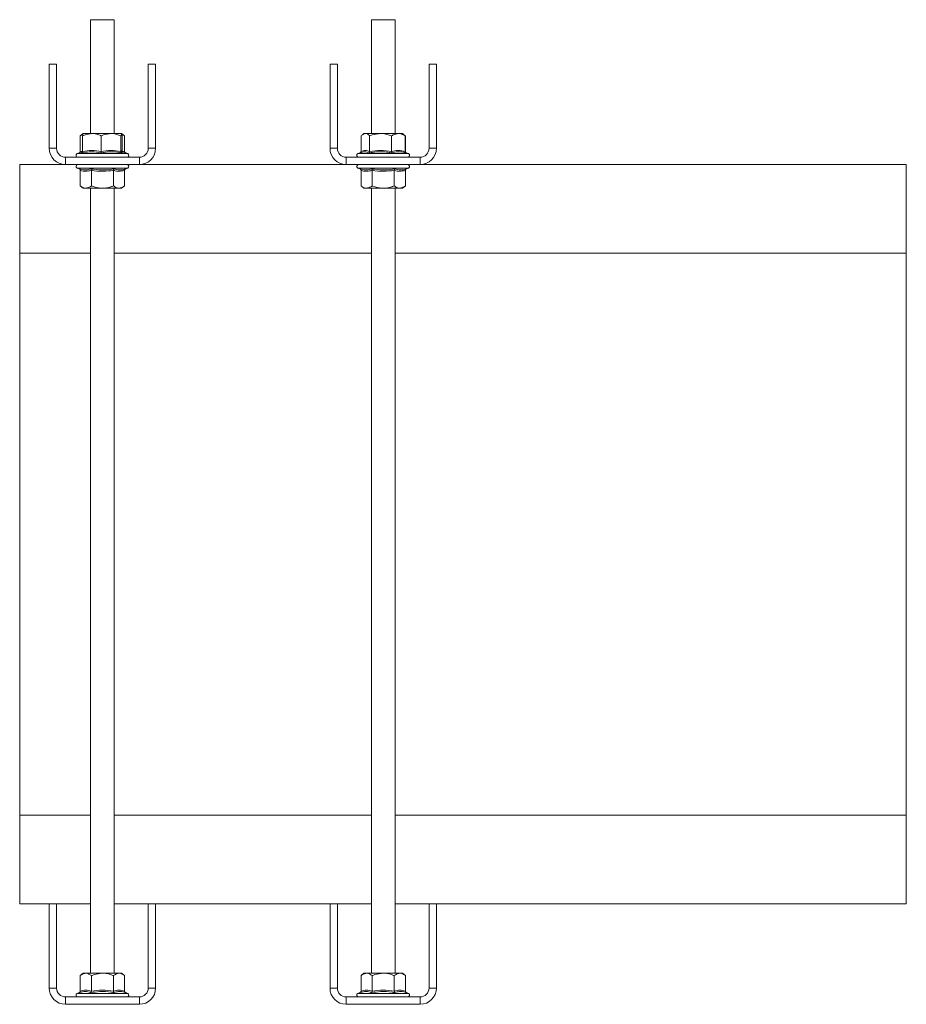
# Model space of a CAD drawing. Header units: millimetres. Extents: x -87 to 911, y -2003 to -50.
# Tile 6 of 7: x 82 to 382, y -383 to -50. Entities that reach past the tile are written whole.
import ezdxf

# ---------------------------------------------------------------- set-up
doc = ezdxf.new("R2010")
doc.units = ezdxf.units.MM

msp = doc.modelspace()

# ---------------------------------------------------------------- linework, layer by layer
at = {"color": 7, "linetype": 'Continuous', "lineweight": 15}
for p, q in [((105.69, -49.92), (105.69, -88.42)), ((109.69, -49.92), (105.69, -49.92)), ((113.69, -49.92), (109.69, -49.92)), ((113.69, -88.42), (113.69, -49.92)), ((200.69, -49.92), (200.69, -88.42)), ((200.69, -49.92), (204.69, -49.92)), ((204.69, -49.92), (208.69, -49.92)), ((208.69, -88.42), (208.69, -49.92)), ((91.69, -64.92), (94.19, -64.92)), ((91.69, -64.92), (91.69, -93.42)), ((94.19, -64.92), (94.19, -93.42)), ((125.19, -64.92), (127.69, -64.92)), ((125.19, -93.42), (125.19, -64.92)), ((127.69, -93.42), (127.69, -64.92)), ((186.69, -64.92), (189.19, -64.92)), ((186.69, -64.92), (186.69, -93.42)), ((189.19, -64.92), (189.19, -93.42)), ((220.19, -64.92), (222.69, -64.92)), ((220.19, -93.42), (220.19, -64.92)), ((222.69, -93.42), (222.69, -64.92)), ((103.19, -88.42), (102.19, -89.22)), ((102.19, -94.48), (102.19, -89.22)), ((102.99, -94.48), (102.99, -89.22)), ((106.13, -88.42), (103.2, -88.42)), ((106.13, -88.42), (112.62, -88.42)), ((109.27, -94.48), (109.27, -89.22)), ((116.18, -88.42), (112.62, -88.42)), ((115.97, -94.48), (115.97, -89.22)), ((117.2, -89.22), (116.19, -88.42)), ((116.39, -94.48), (116.39, -89.22)), ((117.2, -94.48), (117.2, -89.22)), ((197.19, -94.48), (197.19, -89.22)), ((197.25, -94.48), (197.25, -89.22)), ((198.19, -88.42), (197.66, -88.84)), ((198.68, -88.42), (198.19, -88.42)), ((198.68, -88.42), (203.82, -88.42)), ((200.1, -94.48), (200.1, -89.22)), ((209.84, -88.42), (203.82, -88.42)), ((207.54, -94.48), (207.54, -89.22)), ((211.19, -88.42), (209.84, -88.42)), ((211.72, -88.84), (211.19, -88.42)), ((212.13, -94.48), (212.13, -89.22)), ((212.2, -94.48), (212.2, -89.22)), ((91.69, -93.42), (94.19, -93.42)), ((97.19, -96.42), (97.19, -98.92)), ((97.19, -96.42), (122.19, -96.42)), ((102.83, -94.61), (101.15, -95.22)), ((118.23, -95.22), (116.53, -94.6)), ((122.19, -98.92), (122.19, -96.42)), ((125.19, -93.42), (127.69, -93.42)), ((186.69, -93.42), (189.19, -93.42)), ((192.19, -96.42), (192.19, -98.92)), ((192.19, -96.42), (217.19, -96.42)), ((197.29, -94.8), (196.15, -95.22)), ((213.23, -95.22), (212.36, -94.9)), ((217.19, -98.92), (217.19, -96.42)), ((220.19, -93.42), (222.69, -93.42)), ((81.69, -98.92), (97.19, -98.92)), ((81.69, -128.92), (81.69, -98.92)), ((97.19, -98.92), (122.19, -98.92)), ((122.19, -98.92), (192.19, -98.92)), ((192.19, -98.92), (217.19, -98.92)), ((217.19, -98.92), (381.69, -98.92)), ((381.69, -98.92), (381.69, -128.92)), ((101.15, -100.12), (101.8, -100.36)), ((102.19, -100.86), (102.19, -106.12)), ((105.94, -100.86), (105.94, -106.12)), ((113.44, -100.86), (113.44, -106.12)), ((117.2, -100.86), (117.2, -106.12)), ((117.59, -100.36), (118.23, -100.12)), ((196.15, -100.12), (196.8, -100.36)), ((197.19, -100.86), (197.19, -106.12)), ((200.94, -100.86), (200.94, -106.12)), ((208.44, -100.86), (208.44, -106.12)), ((212.2, -100.86), (212.2, -106.12)), ((212.59, -100.36), (213.23, -100.12)), ((102.19, -106.12), (103.19, -106.92)), ((116.19, -106.92), (117.2, -106.12)), ((197.19, -106.12), (198.19, -106.92)), ((211.19, -106.92), (212.2, -106.12)), ((103.19, -106.92), (104.06, -106.92)), ((109.69, -106.92), (104.06, -106.92)), ((105.69, -106.92), (105.69, -372.42)), ((109.69, -106.92), (115.32, -106.92)), ((113.69, -372.42), (113.69, -106.92)), ((115.32, -106.92), (116.19, -106.92)), ((198.19, -106.92), (199.06, -106.92)), ((204.69, -106.92), (199.06, -106.92)), ((200.69, -106.92), (200.69, -372.42)), ((204.69, -106.92), (210.32, -106.92)), ((208.69, -372.42), (208.69, -106.92)), ((210.32, -106.92), (211.19, -106.92)), ((81.69, -318.92), (81.69, -128.92)), ((381.69, -318.92), (381.69, -128.92)), ((81.69, -348.92), (81.69, -318.92)), ((381.69, -318.92), (381.69, -348.92)), ((91.69, -348.92), (81.69, -348.92)), ((94.19, -348.92), (91.69, -348.92)), ((91.69, -377.42), (91.69, -348.92)), ((105.69, -348.92), (94.19, -348.92)), ((94.19, -377.42), (94.19, -348.92)), ((125.19, -348.92), (113.69, -348.92)), ((127.69, -348.92), (125.19, -348.92)), ((125.19, -348.92), (125.19, -377.42)), ((186.69, -348.92), (127.69, -348.92)), ((127.69, -348.92), (127.69, -377.42)), ((189.19, -348.92), (186.69, -348.92)), ((186.69, -377.42), (186.69, -348.92)), ((200.69, -348.92), (189.19, -348.92)), ((189.19, -377.42), (189.19, -348.92)), ((220.19, -348.92), (208.69, -348.92)), ((222.69, -348.92), (220.19, -348.92)), ((220.19, -348.92), (220.19, -377.42)), ((381.69, -348.92), (222.69, -348.92)), ((222.69, -348.92), (222.69, -377.42)), ((103.19, -372.42), (102.19, -373.22)), ((104.06, -372.42), (103.19, -372.42)), ((109.69, -372.42), (104.06, -372.42)), ((109.69, -372.42), (115.32, -372.42)), ((116.19, -372.42), (115.32, -372.42)), ((117.2, -373.22), (116.19, -372.42)), ((198.19, -372.42), (197.19, -373.22)), ((199.06, -372.42), (198.19, -372.42)), ((204.69, -372.42), (199.06, -372.42)), ((204.69, -372.42), (210.32, -372.42)), ((211.19, -372.42), (210.32, -372.42)), ((212.2, -373.22), (211.19, -372.42)), ((102.19, -378.48), (102.19, -373.22)), ((105.94, -378.48), (105.94, -373.22)), ((113.44, -378.48), (113.44, -373.22)), ((117.2, -378.48), (117.2, -373.22)), ((197.19, -378.48), (197.19, -373.22)), ((200.94, -378.48), (200.94, -373.22)), ((208.44, -378.48), (208.44, -373.22)), ((212.2, -378.48), (212.2, -373.22)), ((91.69, -377.42), (94.19, -377.42)), ((101.8, -378.98), (101.15, -379.22)), ((118.23, -379.22), (117.59, -378.98)), ((125.19, -377.42), (127.69, -377.42)), ((186.69, -377.42), (189.19, -377.42)), ((196.8, -378.98), (196.15, -379.22)), ((213.23, -379.22), (212.59, -378.98)), ((220.19, -377.42), (222.69, -377.42)), ((97.19, -380.42), (97.19, -382.92)), ((122.19, -380.42), (97.19, -380.42)), ((122.19, -382.92), (97.19, -382.92)), ((122.19, -382.92), (122.19, -380.42)), ((192.19, -380.42), (192.19, -382.92)), ((217.19, -380.42), (192.19, -380.42)), ((217.19, -382.92), (192.19, -382.92)), ((217.19, -382.92), (217.19, -380.42))]:
    msp.add_line(p, q, dxfattribs=at)
at = {"color": 8, "linetype": 'Continuous', "lineweight": 15}
for p, q in [((101.15, -95.22), (105.01, -95.22)), ((102.19, -94.48), (102.96, -94.34)), ((105.01, -95.22), (118.23, -95.22)), ((116.39, -94.34), (117.2, -94.48)), ((196.15, -95.22), (196.79, -95.22)), ((196.79, -95.22), (213.23, -95.22)), ((109.69, -100.12), (101.15, -100.12)), ((118.23, -100.12), (109.69, -100.12)), ((204.69, -100.12), (196.15, -100.12)), ((213.23, -100.12), (204.69, -100.12)), ((105.69, -128.92), (81.69, -128.92)), ((200.69, -128.92), (113.69, -128.92)), ((381.69, -128.92), (208.69, -128.92)), ((81.69, -318.92), (105.69, -318.92)), ((113.69, -318.92), (200.69, -318.92)), ((208.69, -318.92), (381.69, -318.92)), ((101.15, -379.22), (109.69, -379.22)), ((109.69, -379.22), (118.23, -379.22)), ((196.15, -379.22), (204.69, -379.22)), ((204.69, -379.22), (213.23, -379.22))]:
    msp.add_line(p, q, dxfattribs=at)
at = {"color": 7, "linetype": 'Continuous', "lineweight": 15}
for centre, radius, start, end in [((97.19, -93.42), 5.5, 180, 270), ((97.19, -93.42), 3, 180, 270), ((101.36, -95.8), 0.619, 110, 270), ((118.02, -95.8), 0.619, 270, 70), ((122.19, -93.42), 3, 270, 0), ((122.19, -93.42), 5.5, 270, 360), ((192.19, -93.42), 5.5, 180, 270), ((192.19, -93.42), 3, 180, 270), ((196.36, -95.8), 0.619, 110, 270), ((213.02, -95.8), 0.619, 270, 70), ((217.19, -93.42), 5.5, 270, 360), ((217.19, -93.42), 3, 270, 0), ((101.36, -99.54), 0.619, 90, 250), ((118.02, -99.54), 0.619, 290, 90), ((196.36, -99.54), 0.619, 90, 250), ((213.02, -99.54), 0.619, 290, 90), ((97.19, -377.42), 5.5, 180, 270), ((97.19, -377.42), 3, 180, 270), ((101.36, -379.8), 0.619, 110, 270), ((118.02, -379.8), 0.619, 270, 70), ((122.19, -377.42), 5.5, 270, 360), ((122.19, -377.42), 3, 270, 360), ((192.19, -377.42), 5.5, 180, 270), ((192.19, -377.42), 3, 180, 270), ((196.36, -379.8), 0.619, 110, 270), ((213.02, -379.8), 0.619, 270, 70), ((217.19, -377.42), 5.5, 270, 360), ((217.19, -377.42), 3, 270, 360)]:
    msp.add_arc(centre, radius, start, end, dxfattribs=at)
for points, knots in [([(103.07, -88.76), (102.91, -88.8), (102.61, -88.87), (102.32, -89.11), (102.19, -89.22)], [0, 0, 0, 0, 0.515823, 1, 1, 1, 1]), ([(102.99, -89.22), (103.26, -89.1), (104.26, -88.64), (105.34, -88.51), (106.13, -88.42)], [0, 0, 0, 0, 0.2638982, 1, 1, 1, 1]), ([(102.99, -89.22), (103.02, -89.03), (103.08, -88.64), (103.15, -88.44), (103.19, -88.42), (103.2, -88.42)], [0, 0, 0, 0, 0.434794, 0.879848, 1, 1, 1, 1]), ([(106.13, -88.42), (106.27, -88.42), (107.26, -88.45), (108.33, -88.78), (109.2, -89.19), (109.27, -89.22)], [0, 0, 0, 0, 0.127944, 0.927356, 1, 1, 1, 1]), ([(112.62, -88.42), (111.74, -88.52), (110.59, -88.65), (109.52, -89.11), (109.27, -89.22)], [0, 0, 0, 0, 0.769007, 1, 1, 1, 1]), ([(115.97, -89.22), (115.5, -89.03), (114.55, -88.64), (113.48, -88.45), (112.83, -88.42), (112.69, -88.42), (112.62, -88.42)], [0, 0, 0, 0, 0.4347886, 0.8798371, 0.9398946, 1, 1, 1, 1]), ([(116.18, -88.42), (116.13, -88.52), (116.05, -88.65), (115.99, -89.11), (115.97, -89.22)], [0, 0, 0, 0, 0.769007, 1, 1, 1, 1]), ([(117.2, -89.22), (116.93, -89.01), (116.58, -88.73), (116.2, -88.63), (116.1, -88.6)], [0, 0, 0, 0, 0.731729, 1, 1, 1, 1]), ([(116.39, -89.22), (116.36, -89.03), (116.3, -88.64), (116.23, -88.45), (116.19, -88.42), (116.19, -88.42), (116.18, -88.42)], [0, 0, 0, 0, 0.434789, 0.879837, 0.939895, 1, 1, 1, 1]), ([(197.25, -89.22), (197.37, -89.1), (197.83, -88.64), (198.32, -88.51), (198.68, -88.42)], [0, 0, 0, 0, 0.263898, 1, 1, 1, 1]), ([(198.68, -88.42), (198.74, -88.42), (199.19, -88.45), (199.68, -88.78), (200.07, -89.19), (200.1, -89.22)], [0, 0, 0, 0, 0.127944, 0.927356, 1, 1, 1, 1]), ([(203.82, -88.42), (202.84, -88.52), (201.57, -88.65), (200.38, -89.11), (200.1, -89.22)], [0, 0, 0, 0, 0.769007, 1, 1, 1, 1]), ([(207.54, -89.22), (207.02, -89.03), (205.97, -88.64), (204.77, -88.45), (204.05, -88.42), (203.9, -88.42), (203.82, -88.42)], [0, 0, 0, 0, 0.434789, 0.879837, 0.939895, 1, 1, 1, 1]), ([(209.84, -88.42), (209.23, -88.52), (208.44, -88.65), (207.71, -89.11), (207.54, -89.22)], [0, 0, 0, 0, 0.7690072, 1, 1, 1, 1]), ([(212.13, -89.22), (211.81, -89.03), (211.16, -88.64), (210.42, -88.45), (209.98, -88.42), (209.88, -88.42), (209.84, -88.42)], [0, 0, 0, 0, 0.434789, 0.879837, 0.939895, 1, 1, 1, 1]), ([(211.7, -88.92), (211.81, -88.97), (211.96, -89.04), (212.1, -89.18), (212.13, -89.22)], [0, 0, 0, 0, 0.760656, 1, 1, 1, 1]), ([(102.19, -94.48), (102.18, -94.54), (102.17, -94.64), (102.08, -94.79), (101.96, -94.91), (101.85, -94.96), (101.8, -94.98), (101.8, -94.98)], [0, 0, 0, 0, 0.236168, 0.471367, 0.732415, 0.993147, 1, 1, 1, 1]), ([(102.99, -94.48), (102.99, -94.54), (102.98, -94.64), (102.9, -94.79), (102.79, -94.91), (102.69, -94.96), (102.64, -94.98), (102.64, -94.98)], [0, 0, 0, 0, 0.236168, 0.471367, 0.732415, 0.993147, 1, 1, 1, 1]), ([(109.25, -94.98), (108.99, -94.93), (107.67, -94.65), (105.45, -94.47), (103.51, -94.83), (102.64, -94.98)], [0, 0, 0, 0, 0.120964, 0.606826, 1, 1, 1, 1]), ([(102.99, -94.48), (104.02, -94.31), (106.11, -93.97), (108.21, -94.31), (109.27, -94.48)], [0, 0, 0, 0, 0.49217, 1, 1, 1, 1]), ([(109.27, -94.48), (109.27, -94.54), (109.27, -94.64), (109.26, -94.79), (109.26, -94.91), (109.25, -94.96), (109.25, -94.98), (109.25, -94.98)], [0, 0, 0, 0, 0.236168, 0.471367, 0.732415, 0.993147, 1, 1, 1, 1]), ([(116.3, -94.98), (116.16, -94.96), (115.87, -94.9), (115.02, -94.75), (113.73, -94.59), (112.12, -94.58), (110.62, -94.72), (109.71, -94.9), (109.25, -94.98)], [0, 0, 0, 0, 0.060425, 0.120868, 0.362781, 0.606921, 0.80296, 1, 1, 1, 1]), ([(109.27, -94.48), (110.37, -94.31), (112.6, -93.97), (114.84, -94.31), (115.97, -94.48)], [0, 0, 0, 0, 0.49217, 1, 1, 1, 1]), ([(115.97, -94.48), (116.04, -94.31), (116.18, -93.97), (116.32, -94.31), (116.39, -94.48)], [0, 0, 0, 0, 0.49217, 1, 1, 1, 1]), ([(116.3, -94.98), (116.3, -94.98), (116.25, -94.96), (116.16, -94.91), (116.06, -94.79), (115.99, -94.64), (115.98, -94.54), (115.97, -94.48)], [0, 0, 0, 0, 0.006853, 0.267585, 0.528633, 0.763832, 1, 1, 1, 1]), ([(116.54, -94.58), (116.47, -94.55), (116.34, -94.49), (116.35, -94.49), (116.36, -94.49)], [0, 0, 0, 0, 0.502036, 1, 1, 1, 1]), ([(117.59, -94.98), (117.59, -94.98), (117.53, -94.96), (117.42, -94.91), (117.3, -94.79), (117.21, -94.64), (117.2, -94.54), (117.2, -94.48)], [0, 0, 0, 0, 0.006853, 0.267585, 0.528633, 0.763832, 1, 1, 1, 1]), ([(197.19, -94.48), (197.18, -94.54), (197.17, -94.64), (197.08, -94.79), (196.96, -94.91), (196.85, -94.96), (196.8, -94.98), (196.8, -94.98)], [0, 0, 0, 0, 0.236168, 0.471367, 0.732415, 0.993147, 1, 1, 1, 1]), ([(197.25, -94.48), (197.25, -94.54), (197.24, -94.64), (197.15, -94.79), (197.07, -94.87), (197.02, -94.9), (197.02, -94.9)], [0, 0, 0, 0, 0.318667, 0.636025, 0.988262, 1, 1, 1, 1]), ([(197.25, -94.48), (197.72, -94.31), (198.67, -93.97), (199.62, -94.31), (200.1, -94.48)], [0, 0, 0, 0, 0.4921704, 1, 1, 1, 1]), ([(199.87, -94.98), (199.75, -94.93), (199.16, -94.66), (198.3, -94.47), (197.56, -94.75), (197.31, -94.85)], [0, 0, 0, 0, 0.141446, 0.709573, 1, 1, 1, 1]), ([(200.1, -94.48), (200.1, -94.54), (200.09, -94.64), (200.04, -94.79), (199.97, -94.91), (199.9, -94.96), (199.87, -94.98), (199.87, -94.98)], [0, 0, 0, 0, 0.236168, 0.471367, 0.732415, 0.993147, 1, 1, 1, 1]), ([(207.69, -94.98), (207.54, -94.96), (207.22, -94.9), (206.28, -94.75), (204.86, -94.59), (203.06, -94.58), (201.4, -94.72), (200.38, -94.9), (199.87, -94.98)], [0, 0, 0, 0, 0.060425, 0.120868, 0.362781, 0.606921, 0.80296, 1, 1, 1, 1]), ([(200.1, -94.48), (201.32, -94.31), (203.8, -93.97), (206.28, -94.31), (207.54, -94.48)], [0, 0, 0, 0, 0.49217, 1, 1, 1, 1]), ([(207.54, -94.48), (208.3, -94.31), (209.82, -93.97), (211.35, -94.31), (212.13, -94.48)], [0, 0, 0, 0, 0.49217, 1, 1, 1, 1]), ([(207.69, -94.98), (207.69, -94.98), (207.67, -94.96), (207.63, -94.91), (207.58, -94.79), (207.55, -94.64), (207.55, -94.54), (207.54, -94.48)], [0, 0, 0, 0, 0.006853, 0.267585, 0.528633, 0.763832, 1, 1, 1, 1]), ([(212.52, -94.98), (212.42, -94.96), (212.22, -94.9), (211.64, -94.75), (210.75, -94.59), (209.64, -94.58), (208.62, -94.72), (208, -94.9), (207.69, -94.98)], [0, 0, 0, 0, 0.060425, 0.120868, 0.362781, 0.606921, 0.80296, 1, 1, 1, 1]), ([(212.52, -94.98), (212.51, -94.98), (212.46, -94.96), (212.35, -94.91), (212.23, -94.79), (212.15, -94.64), (212.14, -94.54), (212.13, -94.48)], [0, 0, 0, 0, 0.006853, 0.267585, 0.528633, 0.763832, 1, 1, 1, 1]), ([(212.59, -94.98), (212.59, -94.98), (212.53, -94.96), (212.42, -94.91), (212.3, -94.79), (212.21, -94.64), (212.2, -94.54), (212.2, -94.48)], [0, 0, 0, 0, 0.006853, 0.267585, 0.528633, 0.763832, 1, 1, 1, 1]), ([(101.8, -100.36), (101.88, -100.38), (102.04, -100.44), (102.52, -100.59), (103.25, -100.75), (104.15, -100.76), (104.98, -100.62), (105.49, -100.44), (105.74, -100.36)], [0, 0, 0, 0, 0.060425, 0.120868, 0.362781, 0.606921, 0.80296, 1, 1, 1, 1]), ([(101.8, -100.36), (101.8, -100.36), (101.85, -100.38), (101.96, -100.43), (102.08, -100.55), (102.17, -100.7), (102.18, -100.8), (102.19, -100.86)], [0, 0, 0, 0, 0.0068529, 0.2675854, 0.5286326, 0.7638316, 1, 1, 1, 1]), ([(105.94, -100.86), (105.32, -101.03), (104.07, -101.37), (102.82, -101.03), (102.19, -100.86)], [0, 0, 0, 0, 0.49217, 1, 1, 1, 1]), ([(105.74, -100.36), (106.06, -100.41), (107.64, -100.69), (110.31, -100.87), (112.61, -100.51), (113.64, -100.36)], [0, 0, 0, 0, 0.120964, 0.606826, 1, 1, 1, 1]), ([(105.94, -100.86), (105.94, -100.8), (105.93, -100.7), (105.89, -100.55), (105.83, -100.43), (105.77, -100.38), (105.74, -100.36), (105.74, -100.36)], [0, 0, 0, 0, 0.236168, 0.471367, 0.732415, 0.993147, 1, 1, 1, 1]), ([(113.44, -100.86), (112.21, -101.03), (109.71, -101.37), (107.21, -101.03), (105.94, -100.86)], [0, 0, 0, 0, 0.4921704, 1, 1, 1, 1]), ([(113.44, -100.86), (113.45, -100.8), (113.45, -100.7), (113.5, -100.55), (113.56, -100.43), (113.61, -100.38), (113.64, -100.36), (113.64, -100.36)], [0, 0, 0, 0, 0.236168, 0.471367, 0.732415, 0.993147, 1, 1, 1, 1]), ([(117.2, -100.86), (116.58, -101.03), (115.33, -101.37), (114.08, -101.03), (113.44, -100.86)], [0, 0, 0, 0, 0.49217, 1, 1, 1, 1]), ([(113.64, -100.36), (113.79, -100.41), (114.57, -100.69), (115.9, -100.87), (117.06, -100.51), (117.59, -100.36)], [0, 0, 0, 0, 0.120964, 0.606826, 1, 1, 1, 1]), ([(117.2, -100.86), (117.2, -100.8), (117.21, -100.7), (117.3, -100.55), (117.42, -100.43), (117.53, -100.38), (117.59, -100.36), (117.59, -100.36)], [0, 0, 0, 0, 0.236168, 0.471367, 0.732415, 0.993147, 1, 1, 1, 1]), ([(196.8, -100.36), (196.88, -100.38), (197.04, -100.44), (197.52, -100.59), (198.25, -100.75), (199.15, -100.76), (199.98, -100.62), (200.49, -100.44), (200.74, -100.36)], [0, 0, 0, 0, 0.060425, 0.120868, 0.362781, 0.606921, 0.80296, 1, 1, 1, 1]), ([(196.8, -100.36), (196.8, -100.36), (196.85, -100.38), (196.96, -100.43), (197.08, -100.55), (197.17, -100.7), (197.18, -100.8), (197.19, -100.86)], [0, 0, 0, 0, 0.006853, 0.267585, 0.528633, 0.763832, 1, 1, 1, 1]), ([(200.94, -100.86), (200.32, -101.03), (199.07, -101.37), (197.82, -101.03), (197.19, -100.86)], [0, 0, 0, 0, 0.49217, 1, 1, 1, 1]), ([(200.74, -100.36), (201.06, -100.41), (202.64, -100.69), (205.31, -100.87), (207.61, -100.51), (208.64, -100.36)], [0, 0, 0, 0, 0.120964, 0.606826, 1, 1, 1, 1]), ([(200.94, -100.86), (200.94, -100.8), (200.93, -100.7), (200.89, -100.55), (200.83, -100.43), (200.77, -100.38), (200.74, -100.36), (200.74, -100.36)], [0, 0, 0, 0, 0.236168, 0.471367, 0.732415, 0.993147, 1, 1, 1, 1]), ([(208.44, -100.86), (207.21, -101.03), (204.71, -101.37), (202.21, -101.03), (200.94, -100.86)], [0, 0, 0, 0, 0.49217, 1, 1, 1, 1]), ([(208.44, -100.86), (208.45, -100.8), (208.45, -100.7), (208.5, -100.55), (208.56, -100.43), (208.61, -100.38), (208.64, -100.36), (208.64, -100.36)], [0, 0, 0, 0, 0.236168, 0.471367, 0.732415, 0.993147, 1, 1, 1, 1]), ([(212.2, -100.86), (211.58, -101.03), (210.33, -101.37), (209.08, -101.03), (208.44, -100.86)], [0, 0, 0, 0, 0.49217, 1, 1, 1, 1]), ([(208.64, -100.36), (208.79, -100.41), (209.57, -100.69), (210.9, -100.87), (212.06, -100.51), (212.59, -100.36)], [0, 0, 0, 0, 0.120964, 0.606826, 1, 1, 1, 1]), ([(212.2, -100.86), (212.2, -100.8), (212.21, -100.7), (212.3, -100.55), (212.42, -100.43), (212.53, -100.38), (212.59, -100.36), (212.59, -100.36)], [0, 0, 0, 0, 0.236168, 0.471367, 0.732415, 0.993147, 1, 1, 1, 1]), ([(102.19, -106.12), (102.45, -106.31), (102.98, -106.7), (103.58, -106.89), (103.95, -106.92), (104.02, -106.92), (104.06, -106.92)], [0, 0, 0, 0, 0.434789, 0.879837, 0.939895, 1, 1, 1, 1]), ([(104.06, -106.92), (104.56, -106.82), (105.2, -106.69), (105.8, -106.23), (105.94, -106.12)], [0, 0, 0, 0, 0.769007, 1, 1, 1, 1]), ([(109.69, -106.92), (109.53, -106.92), (108.34, -106.89), (107.07, -106.56), (106.02, -106.15), (105.94, -106.12)], [0, 0, 0, 0, 0.127944, 0.927356, 1, 1, 1, 1]), ([(113.44, -106.12), (113.13, -106.24), (111.93, -106.7), (110.64, -106.83), (109.69, -106.92)], [0, 0, 0, 0, 0.263898, 1, 1, 1, 1]), ([(113.44, -106.12), (113.71, -106.31), (114.24, -106.7), (114.88, -106.9), (115.24, -106.92), (115.32, -106.92)], [0, 0, 0, 0, 0.4347938, 0.8798477, 1, 1, 1, 1]), ([(115.32, -106.92), (115.82, -106.82), (116.46, -106.69), (117.06, -106.23), (117.2, -106.12)], [0, 0, 0, 0, 0.769007, 1, 1, 1, 1]), ([(197.19, -106.12), (197.45, -106.31), (197.98, -106.7), (198.58, -106.89), (198.95, -106.92), (199.02, -106.92), (199.06, -106.92)], [0, 0, 0, 0, 0.434789, 0.879837, 0.939895, 1, 1, 1, 1]), ([(199.06, -106.92), (199.56, -106.82), (200.2, -106.69), (200.8, -106.23), (200.94, -106.12)], [0, 0, 0, 0, 0.769007, 1, 1, 1, 1]), ([(204.69, -106.92), (204.53, -106.92), (203.34, -106.89), (202.07, -106.56), (201.02, -106.15), (200.94, -106.12)], [0, 0, 0, 0, 0.127944, 0.927356, 1, 1, 1, 1]), ([(208.44, -106.12), (208.13, -106.24), (206.93, -106.7), (205.64, -106.83), (204.69, -106.92)], [0, 0, 0, 0, 0.263898, 1, 1, 1, 1]), ([(208.44, -106.12), (208.71, -106.31), (209.24, -106.7), (209.88, -106.9), (210.24, -106.92), (210.32, -106.92)], [0, 0, 0, 0, 0.4347938, 0.8798477, 1, 1, 1, 1]), ([(210.32, -106.92), (210.82, -106.82), (211.46, -106.69), (212.06, -106.23), (212.2, -106.12)], [0, 0, 0, 0, 0.7690072, 1, 1, 1, 1]), ([(104.06, -372.42), (103.57, -372.52), (102.92, -372.65), (102.32, -373.11), (102.19, -373.22)], [0, 0, 0, 0, 0.769007, 1, 1, 1, 1]), ([(105.94, -373.22), (105.68, -373.03), (105.14, -372.64), (104.5, -372.44), (104.14, -372.42), (104.06, -372.42)], [0, 0, 0, 0, 0.4347938, 0.8798477, 1, 1, 1, 1]), ([(105.94, -373.22), (106.26, -373.1), (107.46, -372.64), (108.74, -372.51), (109.69, -372.42)], [0, 0, 0, 0, 0.263898, 1, 1, 1, 1]), ([(109.69, -372.42), (109.86, -372.42), (111.04, -372.45), (112.32, -372.78), (113.36, -373.19), (113.44, -373.22)], [0, 0, 0, 0, 0.127944, 0.927356, 1, 1, 1, 1]), ([(115.32, -372.42), (114.83, -372.52), (114.18, -372.65), (113.58, -373.11), (113.44, -373.22)], [0, 0, 0, 0, 0.769007, 1, 1, 1, 1]), ([(117.2, -373.22), (116.93, -373.03), (116.4, -372.64), (115.8, -372.45), (115.44, -372.42), (115.36, -372.42), (115.32, -372.42)], [0, 0, 0, 0, 0.434789, 0.879837, 0.939895, 1, 1, 1, 1]), ([(199.06, -372.42), (198.57, -372.52), (197.92, -372.65), (197.32, -373.11), (197.19, -373.22)], [0, 0, 0, 0, 0.769007, 1, 1, 1, 1]), ([(200.94, -373.22), (200.68, -373.03), (200.14, -372.64), (199.5, -372.44), (199.14, -372.42), (199.06, -372.42)], [0, 0, 0, 0, 0.434794, 0.879848, 1, 1, 1, 1]), ([(200.94, -373.22), (201.26, -373.1), (202.46, -372.64), (203.74, -372.51), (204.69, -372.42)], [0, 0, 0, 0, 0.263898, 1, 1, 1, 1]), ([(204.69, -372.42), (204.86, -372.42), (206.04, -372.45), (207.32, -372.78), (208.36, -373.19), (208.44, -373.22)], [0, 0, 0, 0, 0.127944, 0.927356, 1, 1, 1, 1]), ([(210.32, -372.42), (209.83, -372.52), (209.18, -372.65), (208.58, -373.11), (208.44, -373.22)], [0, 0, 0, 0, 0.7690072, 1, 1, 1, 1]), ([(212.2, -373.22), (211.93, -373.03), (211.4, -372.64), (210.8, -372.45), (210.44, -372.42), (210.36, -372.42), (210.32, -372.42)], [0, 0, 0, 0, 0.434789, 0.879837, 0.939895, 1, 1, 1, 1]), ([(102.19, -378.48), (102.18, -378.54), (102.17, -378.64), (102.08, -378.79), (101.96, -378.91), (101.85, -378.96), (101.8, -378.98), (101.8, -378.98)], [0, 0, 0, 0, 0.236168, 0.471367, 0.732415, 0.993147, 1, 1, 1, 1]), ([(105.74, -378.98), (105.59, -378.93), (104.81, -378.65), (103.49, -378.47), (102.32, -378.83), (101.8, -378.98)], [0, 0, 0, 0, 0.120964, 0.606826, 1, 1, 1, 1]), ([(102.19, -378.48), (102.8, -378.31), (104.05, -377.97), (105.3, -378.31), (105.94, -378.48)], [0, 0, 0, 0, 0.4921704, 1, 1, 1, 1]), ([(105.94, -378.48), (105.94, -378.54), (105.93, -378.64), (105.89, -378.79), (105.83, -378.91), (105.77, -378.96), (105.74, -378.98), (105.74, -378.98)], [0, 0, 0, 0, 0.236168, 0.471367, 0.732415, 0.993147, 1, 1, 1, 1]), ([(113.64, -378.98), (113.32, -378.93), (111.74, -378.65), (109.08, -378.47), (106.77, -378.83), (105.74, -378.98)], [0, 0, 0, 0, 0.120964, 0.606826, 1, 1, 1, 1]), ([(105.94, -378.48), (107.17, -378.31), (109.67, -377.97), (112.17, -378.31), (113.44, -378.48)], [0, 0, 0, 0, 0.49217, 1, 1, 1, 1]), ([(113.44, -378.48), (114.06, -378.31), (115.31, -377.97), (116.56, -378.31), (117.2, -378.48)], [0, 0, 0, 0, 0.49217, 1, 1, 1, 1]), ([(113.44, -378.48), (113.45, -378.54), (113.45, -378.64), (113.5, -378.79), (113.56, -378.91), (113.61, -378.96), (113.64, -378.98), (113.64, -378.98)], [0, 0, 0, 0, 0.236168, 0.471367, 0.732415, 0.993147, 1, 1, 1, 1]), ([(117.59, -378.98), (117.51, -378.96), (117.35, -378.9), (116.87, -378.75), (116.14, -378.59), (115.23, -378.58), (114.4, -378.72), (113.89, -378.9), (113.64, -378.98)], [0, 0, 0, 0, 0.060425, 0.120868, 0.362781, 0.606921, 0.80296, 1, 1, 1, 1]), ([(117.59, -378.98), (117.59, -378.98), (117.53, -378.96), (117.42, -378.91), (117.3, -378.79), (117.21, -378.64), (117.2, -378.54), (117.2, -378.48)], [0, 0, 0, 0, 0.006853, 0.267585, 0.528633, 0.763832, 1, 1, 1, 1]), ([(197.19, -378.48), (197.18, -378.54), (197.17, -378.64), (197.08, -378.79), (196.96, -378.91), (196.85, -378.96), (196.8, -378.98), (196.8, -378.98)], [0, 0, 0, 0, 0.236168, 0.471367, 0.732415, 0.993147, 1, 1, 1, 1]), ([(200.74, -378.98), (200.59, -378.93), (199.81, -378.65), (198.49, -378.47), (197.32, -378.83), (196.8, -378.98)], [0, 0, 0, 0, 0.120964, 0.606826, 1, 1, 1, 1]), ([(197.19, -378.48), (197.8, -378.31), (199.05, -377.97), (200.3, -378.31), (200.94, -378.48)], [0, 0, 0, 0, 0.49217, 1, 1, 1, 1]), ([(200.94, -378.48), (200.94, -378.54), (200.93, -378.64), (200.89, -378.79), (200.83, -378.91), (200.77, -378.96), (200.74, -378.98), (200.74, -378.98)], [0, 0, 0, 0, 0.236168, 0.471367, 0.732415, 0.993147, 1, 1, 1, 1]), ([(208.64, -378.98), (208.32, -378.93), (206.74, -378.65), (204.08, -378.47), (201.77, -378.83), (200.74, -378.98)], [0, 0, 0, 0, 0.120964, 0.606826, 1, 1, 1, 1]), ([(200.94, -378.48), (202.17, -378.31), (204.67, -377.97), (207.17, -378.31), (208.44, -378.48)], [0, 0, 0, 0, 0.49217, 1, 1, 1, 1]), ([(208.44, -378.48), (209.06, -378.31), (210.31, -377.97), (211.56, -378.31), (212.2, -378.48)], [0, 0, 0, 0, 0.49217, 1, 1, 1, 1]), ([(208.44, -378.48), (208.45, -378.54), (208.45, -378.64), (208.5, -378.79), (208.56, -378.91), (208.61, -378.96), (208.64, -378.98), (208.64, -378.98)], [0, 0, 0, 0, 0.236168, 0.471367, 0.732415, 0.993147, 1, 1, 1, 1]), ([(212.59, -378.98), (212.51, -378.96), (212.35, -378.9), (211.87, -378.75), (211.14, -378.59), (210.23, -378.58), (209.4, -378.72), (208.89, -378.9), (208.64, -378.98)], [0, 0, 0, 0, 0.060425, 0.120868, 0.362781, 0.606921, 0.80296, 1, 1, 1, 1]), ([(212.59, -378.98), (212.59, -378.98), (212.53, -378.96), (212.42, -378.91), (212.3, -378.79), (212.21, -378.64), (212.2, -378.54), (212.2, -378.48)], [0, 0, 0, 0, 0.006853, 0.267585, 0.528633, 0.763832, 1, 1, 1, 1])]:
    msp.add_open_spline(points, degree=3, knots=knots, dxfattribs=at)
at = {"color": 8, "linetype": 'Continuous', "lineweight": 15}
for points, knots in [([(102.64, -94.98), (102.66, -94.93), (102.74, -94.71), (102.81, -94.69), (102.86, -94.68)], [0, 0, 0, 0, 0.267819, 1, 1, 1, 1]), ([(116.52, -94.62), (116.5, -94.61), (116.44, -94.59), (116.37, -94.73), (116.32, -94.9), (116.3, -94.98)], [0, 0, 0, 0, 0.282963, 0.640569, 1, 1, 1, 1])]:
    msp.add_open_spline(points, degree=3, knots=knots, dxfattribs=at)

doc.saveas('drawing.dxf')
